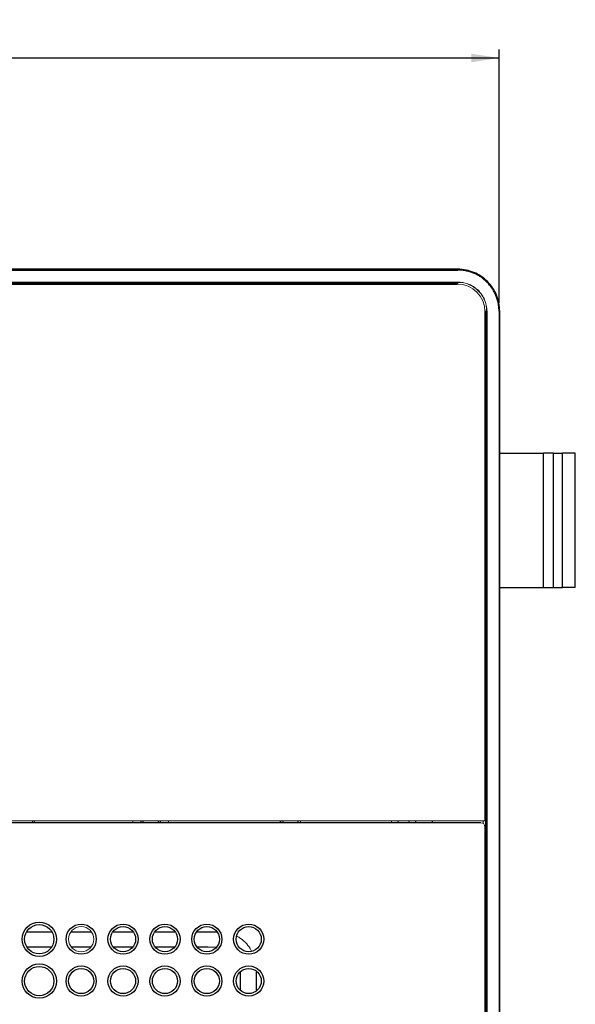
# Model space of a CAD drawing. Header units: millimetres. Extents: x -69 to 684, y -95 to 792.
# Tile 25 of 25: x 111 to 177, y 675 to 792. Entities that reach past the tile are written whole.
import ezdxf

# ---------------------------------------------------------------- set-up
doc = ezdxf.new("R2010")
doc.units = ezdxf.units.MM
doc.layers.add('DRAWINGS', color=7, linetype='Continuous')
doc.styles.add('SLDTEXTSTYLE0', font='TXT', dxfattribs={"width": 0.75})
doc.dimstyles.new('SLDDIMSTYLE0', dxfattribs={"dimtxt": 3.5, "dimasz": 3.302, "dimexe": 0, "dimexo": 0.0625, "dimgap": 0.875, "dimtad": 0, "dimtih": 1, "dimtoh": 1, "dimdec": 0, "dimrnd": 1e-09, "dimzin": 12, "dimdsep": 46, "dimtxsty": 'SLDTEXTSTYLE0', "dimsah": 1, "dimcen": 0.09, "dimadec": 0, "dimazin": 3, "dimtfac": 1, "dimtdec": 0, "dimtofl": 0, "dimtmove": 0, "dimatfit": 3, "dimfxl": 0, "dimfrac": 2, "dimtolj": 1, "dimtzin": 12, "dimarcsym": 0})

# ---------------------------------------------------------------- blocks, each defined once
blk = doc.blocks.new('_D_2')
at = {"layer": 'DRAWINGS'}
for p, q in [((-21.79, 758.4), (-21.79, 788.62)), ((-21.79, 787.62), (167.97, 787.62)), ((167.97, 758.4), (167.97, 788.62))]:
    blk.add_line(p, q, dxfattribs=at)
for points in [[(-21.79, 787.62), (-18.49, 787.11), (-18.49, 788.13)], [(167.97, 787.62), (164.67, 788.13), (164.67, 787.11)]]:
    blk.add_solid(points, dxfattribs=at)
at = {"layer": 'DRAWINGS', "insert": (67.96, 792.13), "char_height": 3.5, "attachment_point": 1, "style": 'SLDTEXTSTYLE0'}
blk.add_mtext('190', dxfattribs=at)

msp = doc.modelspace()

# ---------------------------------------------------------------- linework, layer by layer
at = {"color": 7, "linetype": 'Continuous', "lineweight": 25}
for p, q in [((163.06, 762.4), (-16.88, 762.4)), ((-16.88, 762.31), (163.06, 762.31)), ((163.06, 762.31), (163.06, 762.4)), ((-16.81, 760.64), (162.99, 760.64)), ((163.09, 760.83), (163.09, 760.85)), ((166.29, 757.34), (166.29, 696.54)), ((166.51, 757.43), (166.49, 757.43)), ((166.51, 757.43), (166.51, 477.43)), ((167.97, 757.4), (167.97, 477.47)), ((168.05, 757.4), (167.97, 757.4)), ((168.05, 477.47), (168.05, 757.4)), ((166.34, 740.43), (166.49, 740.43)), ((168.05, 740.43), (173.27, 740.43)), ((173.27, 724.43), (173.27, 740.43)), ((174.43, 740.43), (173.27, 740.43)), ((174.43, 740.43), (174.43, 724.43)), ((174.43, 740.43), (175.53, 740.43)), ((175.53, 724.43), (175.53, 740.43)), ((177.07, 740.43), (175.53, 740.43)), ((177.07, 724.43), (177.07, 740.43)), ((166.34, 724.43), (166.49, 724.43)), ((168.05, 724.43), (173.27, 724.43)), ((173.27, 724.43), (174.43, 724.43)), ((174.43, 724.43), (175.53, 724.43)), ((177.07, 724.43), (175.53, 724.43)), ((165.79, 696.33), (95.65, 696.33)), ((112.31, 696.33), (112.31, 696.54)), ((125.46, 696.54), (125.46, 696.33)), ((127.31, 696.33), (127.31, 696.54)), ((142.16, 696.54), (142.16, 696.33)), ((144.01, 696.33), (144.01, 696.54)), ((155.88, 696.54), (155.88, 696.33)), ((157.25, 696.33), (157.25, 696.54)), ((166.29, 695.83), (166.29, 539.03))]:
    msp.add_line(p, q, dxfattribs=at)
at = {"color": 144, "linetype": 'Continuous', "lineweight": 18}
for p, q in [((-16.91, 760.85), (163.09, 760.85)), ((163.09, 760.83), (-16.91, 760.83)), ((163.06, 760.69), (-16.88, 760.69)), ((163.06, 760.69), (163.06, 760.83)), ((166.34, 757.4), (166.49, 757.4)), ((166.34, 477.47), (166.34, 757.4)), ((166.49, 695.66), (166.49, 757.43)), ((166.29, 696.54), (95.66, 696.54)), ((124.25, 696.54), (124.26, 696.33)), ((128.52, 696.33), (128.53, 696.54)), ((144.26, 696.54), (144.26, 696.33)), ((155.14, 696.33), (155.14, 696.54)), ((166.09, 696.23), (166.09, 696.54)), ((166.49, 695.66), (166.49, 695.66)), ((166.49, 695.66), (166.49, 539.2))]:
    msp.add_line(p, q, dxfattribs=at)
at = {"color": 8, "linetype": 'Continuous', "lineweight": 25}
for p, q in [((125.26, 696.33), (125.26, 696.54)), ((141.95, 696.33), (141.94, 696.54)), ((158.01, 696.54), (158.01, 696.33)), ((160.01, 696.33), (160.01, 696.54)), ((121.91, 683.31), (124.28, 683.31)), ((131.91, 683.31), (134.27, 683.32)), ((119.21, 681.48), (116.94, 681.48)), ((124.2, 681.47), (121.94, 681.47)), ((129.2, 681.46), (126.95, 681.47)), ((133.2, 681.46), (131.96, 681.46)), ((134.19, 681.45), (133.2, 681.46)), ((137.12, 677.54), (137.11, 678.55)), ((138.97, 678.61), (138.97, 676.24)), ((137.12, 676.33), (137.12, 677.54))]:
    msp.add_line(p, q, dxfattribs=at)
at = {"color": 144, "linetype": 'Continuous', "lineweight": 18, "flags": 128}
msp.add_lwpolyline([(141.9, 696.54), (141.82, 696.33), (141.81, 696.33)], dxfattribs=at)
at = {"color": 8, "linetype": 'Continuous', "lineweight": 25, "flags": 128}
for points in [[(111.61, 683.31), (114.17, 683.31), (114.56, 683.31)], [(116.91, 683.31), (117.63, 683.31), (119.28, 683.31)], [(126.91, 683.31), (127.52, 683.31), (129.28, 683.31)]]:
    msp.add_lwpolyline(points, dxfattribs=at)
at = {"color": 7, "linetype": 'Continuous', "lineweight": 25}
for centre, radius in [((113.09, 682.43), 2.05), ((113.09, 682.43), 1.75), ((118.09, 682.43), 1.8), ((123.09, 682.43), 1.8), ((128.09, 682.43), 1.8), ((133.09, 682.43), 1.8), ((138.09, 682.43), 1.8), ((123.09, 682.43), 1.5), ((128.09, 682.43), 1.5), ((133.09, 682.43), 1.5), ((138.09, 682.43), 1.5), ((113.09, 677.43), 2.05), ((113.09, 677.43), 1.75), ((118.09, 677.43), 1.8), ((118.09, 677.43), 1.5), ((123.09, 677.43), 1.8), ((123.09, 677.43), 1.5), ((128.09, 677.43), 1.8), ((128.09, 677.43), 1.5), ((133.09, 677.43), 1.8), ((133.09, 677.43), 1.5), ((138.09, 677.43), 1.8), ((138.09, 677.43), 1.5)]:
    msp.add_circle(centre, radius, dxfattribs=at)
at = {"color": 144, "linetype": 'Continuous', "lineweight": 18}
msp.add_circle((118.09, 682.43), 1.5, dxfattribs=at)
for centre, radius in [((162.99, 757.34), 3.3), ((165.79, 695.83), 0.5)]:
    msp.add_arc(centre, radius, 0, 90, dxfattribs=at)
at = {"color": 7, "linetype": 'Continuous', "lineweight": 25}
for points, knots in [([(168.05, 757.4), (168.05, 758.05), (167.92, 758.71), (167.42, 759.91), (167.05, 760.47), (166.13, 761.39), (165.57, 761.77), (164.36, 762.27), (163.71, 762.4), (163.06, 762.4)], [0, 0, 0, 0, 0.25, 0.25, 0.5, 0.5, 0.75, 0.75, 1, 1, 1, 1]), ([(167.97, 757.4), (167.97, 757.46), (167.97, 757.59), (167.95, 757.78), (167.93, 757.97), (167.91, 758.16), (167.86, 758.45), (167.76, 758.83), (167.6, 759.28), (167.39, 759.72), (167.06, 760.27), (166.55, 760.89), (165.93, 761.4), (165.37, 761.74), (164.94, 761.94), (164.48, 762.1), (164.07, 762.21), (163.7, 762.27), (163.38, 762.3), (163.16, 762.31), (163.06, 762.31)], [0, 0, 0, 0, 0.024972, 0.049928, 0.074906, 0.099946, 0.125086, 0.187627, 0.250112, 0.312446, 0.375135, 0.500007, 0.624874, 0.687478, 0.749901, 0.812246, 0.874927, 0.916703, 0.958334, 1, 1, 1, 1])]:
    msp.add_open_spline(points, degree=3, knots=knots, dxfattribs=at)
at = {"color": 144, "linetype": 'Continuous', "lineweight": 18}
for points, knots in [([(163.09, 760.85), (163.15, 760.85), (163.26, 760.85), (163.42, 760.84), (163.59, 760.82), (163.81, 760.78), (164.09, 760.71), (164.4, 760.6), (164.7, 760.46), (165.09, 760.22), (165.52, 759.87), (165.95, 759.35), (166.22, 758.85), (166.37, 758.43), (166.45, 758.1), (166.5, 757.77), (166.51, 757.54), (166.51, 757.43)], [0, 0, 0, 0, 0.0311467, 0.0623042, 0.0935478, 0.1249525, 0.1875612, 0.2502106, 0.312267, 0.3747989, 0.4999506, 0.6244617, 0.7493843, 0.8116424, 0.8744329, 0.9373682, 1, 1, 1, 1]), ([(163.09, 760.83), (163.53, 760.83), (163.98, 760.74), (164.8, 760.4), (165.18, 760.15), (165.81, 759.52), (166.06, 759.14), (166.4, 758.33), (166.49, 757.88), (166.49, 757.43)], [0, 0, 0, 0, 0.25, 0.25, 0.5, 0.5, 0.75, 0.75, 1, 1, 1, 1]), ([(112.52, 696.54), (112.52, 696.54), (112.52, 696.47), (112.52, 696.4), (112.52, 696.33)], [0, 0, 0, 0, 0.064653, 1, 1, 1, 1]), ([(138.44, 680.99), (138.38, 681.1), (138.2, 681.49), (137.7, 682.05), (137.15, 682.54), (136.77, 682.72), (136.66, 682.77)], [0, 0, 0, 0, 0.145706, 0.503029, 0.859887, 1, 1, 1, 1])]:
    msp.add_open_spline(points, degree=3, knots=knots, dxfattribs=at)
at = {"color": 8, "linetype": 'Continuous', "lineweight": 25}
for points, knots in [([(127.52, 696.54), (127.52, 696.54), (127.52, 696.47), (127.52, 696.4), (127.52, 696.33)], [0, 0, 0, 0, 0.0646529, 1, 1, 1, 1]), ([(114.53, 681.48), (114.47, 681.48), (113.51, 681.48), (112.55, 681.49), (111.65, 681.49)], [0, 0, 0, 0, 0.06195, 1, 1, 1, 1])]:
    msp.add_open_spline(points, degree=3, knots=knots, dxfattribs=at)

# ---------------------------------------------------------------- dimensions: what is measured, and where the dimension line sits
at = {"layer": 'DRAWINGS'}
dim = msp.add_linear_dim(base=(167.97, 790.4), p1=(-21.79, 757.4), p2=(167.97, 757.4), dimstyle='SLDDIMSTYLE0', dxfattribs=at)
dim.commit()
dim.dimension.update_dxf_attribs({"geometry": '_D_2', "text_midpoint": (71.84, 790.4), "dimtype": 160})

doc.saveas('drawing.dxf')
